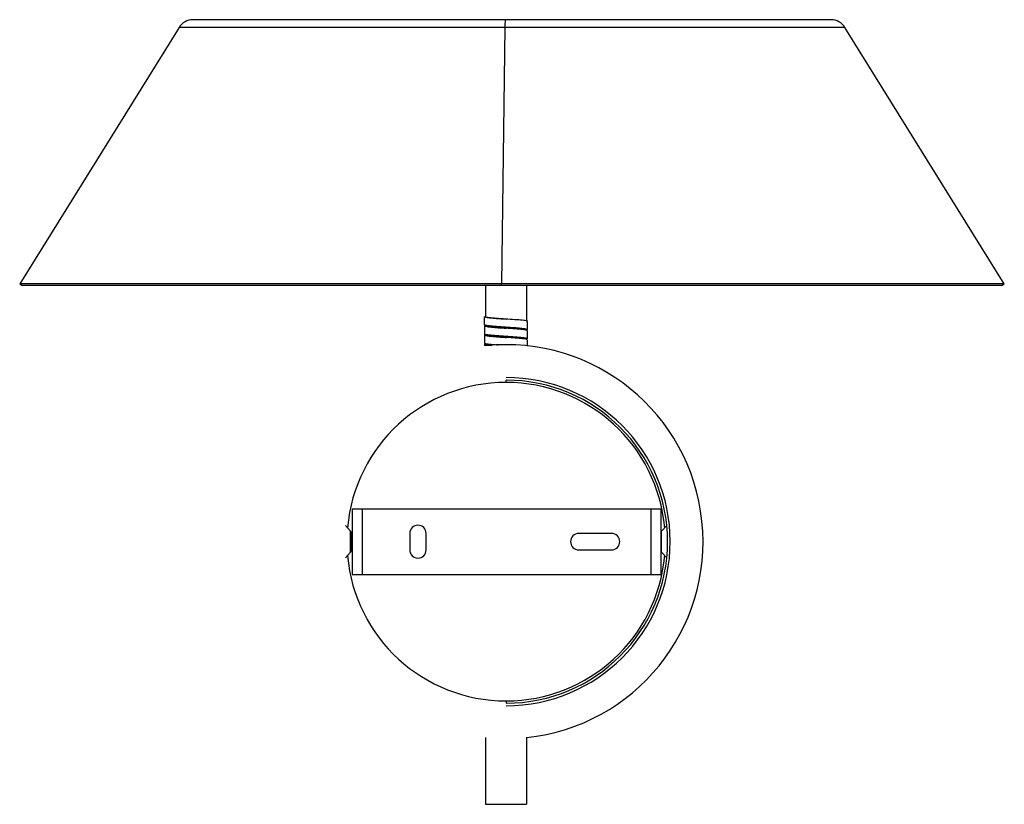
# Paper-space layout '_Izquierda' of a CAD drawing. Header units: millimetres. Extents: x 82 to 382, y -140 to 99.
import ezdxf

# ---------------------------------------------------------------- set-up
doc = ezdxf.new("R2010")
doc.units = ezdxf.units.MM

psp = doc.layouts.new('_Izquierda')

# ---------------------------------------------------------------- linework, layer by layer
at = {"color": 7, "linetype": 'Continuous', "lineweight": 25}
for p, q in [((328.99, 99.32), (134.62, 99.32)), ((130.37, 96.96), (81.82, 18.83)), ((229.65, 96.96), (228.62, 18.83)), ((381.78, 18.83), (333.24, 96.96)), ((81.82, 18.83), (82.67, 18.3)), ((381.78, 18.83), (81.82, 18.83)), ((380.93, 18.3), (82.67, 18.3)), ((223.75, 18.3), (223.75, 8.83)), ((228.64, 18.3), (228.62, 18.83)), ((236.25, 18.3), (236.25, 7.43)), ((380.93, 18.3), (381.78, 18.83)), ((223.47, 8.83), (223.75, 8.83)), ((223.47, 6.33), (223.47, 8.83)), ((223.47, 6.03), (223.47, 3.53)), ((223.75, 6.33), (223.75, 6.03)), ((229.98, 8.13), (229.98, 8.13)), ((236.53, 4.93), (236.53, 7.43)), ((223.47, 3.23), (223.47, 0.73)), ((229.96, 5.33), (229.97, 5.33)), ((236.25, 4.93), (236.25, 4.63)), ((236.53, 2.13), (236.53, 4.63)), ((223.47, 0.43), (223.47, -0.06)), ((223.75, 0.73), (223.75, 0.43)), ((229.96, 2.83), (229.96, 2.83)), ((236.25, 2.13), (236.25, 1.83)), ((236.53, -0.18), (236.53, 1.83)), ((230, -11.18), (230, -10.48)), ((183.15, -49.68), (183.15, -69.68)), ((183.15, -49.68), (277.15, -49.68)), ((186.15, -49.68), (186.15, -69.68)), ((274.15, -49.68), (274.15, -69.68)), ((277.15, -49.68), (277.15, -69.68)), ((182.62, -56.47), (181.05, -54.75)), ((182.62, -62.9), (182.62, -56.47)), ((277.38, -56.47), (278.95, -54.75)), ((277.38, -62.9), (277.38, -56.47)), ((182.98, -62.18), (182.98, -57.18)), ((183.01, -57.68), (182.98, -57.67)), ((183.01, -61.68), (183.01, -57.68)), ((200.65, -57.18), (200.65, -62.18)), ((205.65, -62.18), (205.65, -57.18)), ((262.15, -57.18), (252.15, -57.18)), ((182.62, -62.9), (181.05, -64.62)), ((182.98, -61.7), (183.01, -61.68)), ((183, -61.67), (183.15, -61.42)), ((252.15, -62.18), (262.15, -62.18)), ((277.38, -62.9), (278.95, -64.62)), ((183.15, -69.68), (277.15, -69.68)), ((230, -108.18), (230, -108.88)), ((223.75, -119.36), (223.75, -139.68)), ((236.25, -119.36), (236.25, -139.68)), ((223.75, -139.68), (236.25, -139.68))]:
    psp.add_line(p, q, dxfattribs=at)
at = {"color": 8, "linetype": 'Continuous', "lineweight": 25}
for p, q in [((333.24, 96.96), (130.37, 96.96)), ((183.01, -57.84), (182.98, -57.82))]:
    psp.add_line(p, q, dxfattribs=at)
at = {"color": 7, "linetype": 'Continuous', "lineweight": 25, "flags": 128}
psp.add_lwpolyline([(236.07, 4.77), (236.52, 4.95), (235.75, 5.15), (233.89, 5.34), (231.28, 5.54), (228.41, 5.74), (225.86, 5.93), (224.1, 6.13), (223.47, 6.33), (223.47, 6.33)], dxfattribs=at)
at = {"color": 7, "linetype": 'Continuous', "lineweight": 25}
for centre, radius, start, end in [((134.62, 94.32), 5, 90, 148.1433), ((250.18, 97.35), 20.53, 174.5137, 181.1108), ((328.99, 94.32), 5, 31.8567, 90), ((230, -59.68), 60, 275.95, 95.95), ((230, -59.68), 50, 270, 90), ((230, -59.68), 49.2, 270, 90), ((181.7, -57.39), 1.3, 9.1874, 45.0893), ((203.15, -57.18), 2.5, 0, 180), ((278.3, -57.39), 1.3, 134.9107, 152.2516), ((252.15, -59.68), 2.5, 90, 270), ((262.15, -59.68), 2.5, 270, 90), ((181.7, -61.98), 1.3, 314.9107, 350.8126), ((203.15, -62.18), 2.5, 180, 0), ((278.3, -61.98), 1.3, 207.7484, 225.0893)]:
    psp.add_arc(centre, radius, start, end, dxfattribs=at)
at = {"color": 8, "linetype": 'Continuous', "lineweight": 25}
for start, end in [(5.0096, 174.9904), (185.0096, 354.9904)]:
    psp.add_arc((230, -59.68), 48.5, start, end, dxfattribs=at)
at = {"color": 7, "linetype": 'Continuous', "lineweight": 25}
for points, knots in [([(236.39, 4.63), (236.43, 4.65), (236.58, 4.73), (235.55, 4.89), (233.48, 5.09), (230.66, 5.28), (227.73, 5.48), (225.22, 5.68), (223.69, 5.87), (223.23, 6.04), (223.78, 6.14), (223.97, 6.17)], [0, 0, 0, 0, 0.042024, 0.169929, 0.29744, 0.424505, 0.552065, 0.679933, 0.807053, 0.934322, 1, 1, 1, 1]), ([(236.47, 7.43), (236.49, 7.43), (236.69, 7.51), (235.87, 7.65), (234.04, 7.84), (231.31, 8.04), (228.36, 8.24), (225.74, 8.43), (223.85, 8.63), (223.6, 8.76), (223.47, 8.83)], [0, 0, 0, 0, 0.0151555, 0.1563335, 0.2966556, 0.4370326, 0.5782578, 0.7188218, 0.859057, 1, 1, 1, 1]), ([(223.75, 8.83), (223.75, 8.8), (223.79, 8.77), (223.95, 8.71), (224.07, 8.68), (224.39, 8.62), (224.58, 8.59), (224.92, 8.55), (225.04, 8.54), (225.29, 8.51), (225.43, 8.49), (225.87, 8.45), (226.19, 8.42), (226.87, 8.36), (227.24, 8.33), (227.99, 8.27), (228.37, 8.24), (229.18, 8.19), (229.59, 8.16), (230, 8.13)], [0, 0, 0, 0, 0.125, 0.125, 0.25, 0.25, 0.375, 0.375, 0.4375, 0.4375, 0.5, 0.5, 0.625, 0.625, 0.75, 0.75, 0.875, 0.875, 1, 1, 1, 1]), ([(223.75, 6.03), (223.84, 5.97), (224.03, 5.85), (225.48, 5.68), (227.54, 5.5), (229.17, 5.38), (229.98, 5.33)], [0, 0, 0, 0, 0.250911, 0.500423, 0.752106, 1, 1, 1, 1]), ([(236.37, 1.83), (236.39, 1.86), (236.46, 1.96), (235.18, 2.13), (232.89, 2.33), (230, 2.53), (227.12, 2.72), (224.77, 2.92), (223.52, 3.12), (223.26, 3.26), (223.79, 3.35), (223.91, 3.37)], [0, 0, 0, 0, 0.071004, 0.198761, 0.327058, 0.454576, 0.582094, 0.710391, 0.838147, 0.965555, 1, 1, 1, 1]), ([(236.25, 2), (236.41, 2.06), (236.72, 2.19), (235.59, 2.39), (233.47, 2.59), (230.66, 2.78), (227.72, 2.98), (225.26, 3.18), (223.68, 3.36), (223.61, 3.47), (223.58, 3.53)], [0, 0, 0, 0, 0.126555, 0.255748, 0.384544, 0.512889, 0.641734, 0.77089, 0.899291, 1, 1, 1, 1]), ([(223.75, 3.23), (223.75, 3.2), (223.79, 3.17), (223.95, 3.11), (224.07, 3.08), (224.39, 3.02), (224.58, 2.99), (224.92, 2.95), (225.04, 2.94), (225.29, 2.91), (225.43, 2.89), (225.87, 2.85), (226.19, 2.82), (226.87, 2.76), (227.24, 2.73), (227.99, 2.67), (228.37, 2.64), (229.18, 2.59), (229.59, 2.56), (230, 2.53)], [0, 0, 0, 0, 0.125, 0.125, 0.25, 0.25, 0.375, 0.375, 0.4375, 0.4375, 0.5, 0.5, 0.625, 0.625, 0.75, 0.75, 0.875, 0.875, 1, 1, 1, 1]), ([(236.25, 4.93), (236.16, 4.98), (235.97, 5.1), (234.52, 5.27), (232.47, 5.45), (230.79, 5.57), (229.99, 5.63), (229.99, 5.63)], [0, 0, 0, 0, 0.250138, 0.498882, 0.74979, 0.999001, 1, 1, 1, 1]), ([(225.44, 0.08), (225.13, 0.11), (224.1, 0.2), (223.31, 0.36), (223.6, 0.49), (223.75, 0.55)], [0, 0, 0, 0, 0.173366, 0.590946, 1, 1, 1, 1]), ([(227.6, 0.19), (227.47, 0.2), (226.4, 0.28), (224.85, 0.42), (223.54, 0.59), (223.6, 0.69), (223.63, 0.73)], [0, 0, 0, 0, 0.0506196, 0.4230389, 0.7938887, 1, 1, 1, 1]), ([(223.75, 0.43), (223.83, 0.37), (224, 0.25), (225.02, 0.14), (225.52, 0.08)], [0, 0, 0, 0, 0.512629, 1, 1, 1, 1]), ([(236.25, 2.13), (236.16, 2.18), (235.97, 2.3), (234.52, 2.47), (232.47, 2.65), (230.79, 2.77), (229.99, 2.83), (229.98, 2.83)], [0, 0, 0, 0, 0.249868, 0.498343, 0.748979, 0.997921, 1, 1, 1, 1]), ([(183.15, -57.88), (183.13, -57.9), (183.07, -58.01), (183, -58.13), (182.95, -58.21)], [0, 0, 0, 0, 0.224042, 1, 1, 1, 1])]:
    psp.add_open_spline(points, degree=3, knots=knots, dxfattribs=at)

doc.saveas('drawing.dxf')
